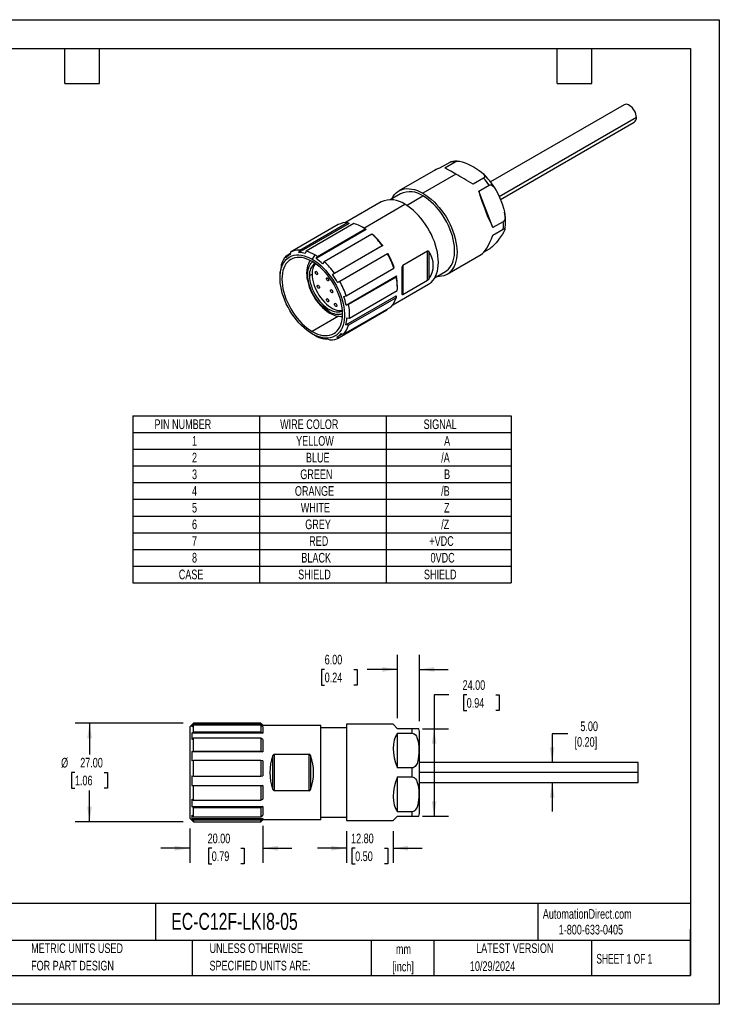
# Model space of a CAD drawing. Header units: millimetres. Extents: x 0 to 349, y 0 to 270.
# Tile 2 of 2: x 157 to 349, y 0 to 270. Entities that reach past the tile are written whole.
import ezdxf

# ---------------------------------------------------------------- set-up
doc = ezdxf.new("R2010")
doc.units = ezdxf.units.MM
doc.header["$LTSCALE"] = 1.25
doc.linetypes.add('CENTERX2', pattern=[20.32, 12.7, -2.54, 2.54, -2.54])
doc.layers.add('DIMENSIONS', color=140, linetype='Continuous', lineweight=25)
doc.layers.add('TEXT', color=140, linetype='Continuous', lineweight=25)
doc.styles.add('SLDTEXTSTYLE0', font='TXT', dxfattribs={"width": 0.7})
doc.styles.add('SLDTEXTSTYLE1', font='TXT', dxfattribs={"width": 0.65})
doc.dimstyles.new('SLDDIMSTYLE2', dxfattribs={"dimtxt": 2.69751, "dimasz": 4.1275, "dimexe": 0, "dimexo": 0.0625, "dimgap": 0.674377, "dimtad": 0, "dimtih": 1, "dimtoh": 1, "dimrnd": 1e-09, "dimzin": 4, "dimdsep": 46, "dimtxsty": 'SLDTEXTSTYLE0', "dimsah": 1, "dimcen": 0.09, "dimadec": 0, "dimazin": 1, "dimtfac": 1, "dimtofl": 0, "dimtmove": 0, "dimatfit": 3, "dimfxl": 0, "dimfrac": 2, "dimtolj": 1, "dimtzin": 12, "dimarcsym": 0})
doc.dimstyles.new('SLDDIMSTYLE3', dxfattribs={"dimtxt": 2.69751, "dimasz": 4.1275, "dimexe": 0, "dimexo": 0.0625, "dimgap": 0.674377, "dimtad": 0, "dimtih": 1, "dimtoh": 1, "dimrnd": 1e-09, "dimzin": 4, "dimdsep": 46, "dimtxsty": 'SLDTEXTSTYLE0', "dimsah": 1, "dimcen": 0.09, "dimadec": 0, "dimazin": 1, "dimtfac": 1, "dimtmove": 0, "dimatfit": 0, "dimfxl": 0, "dimfrac": 2, "dimtolj": 1, "dimtzin": 12, "dimarcsym": 0})
doc.dimstyles.new('SLDDIMSTYLE4', dxfattribs={"dimtxt": 2.69751, "dimasz": 4.1275, "dimexe": 0, "dimexo": 0.0625, "dimgap": 0.674377, "dimtad": 0, "dimtih": 1, "dimtoh": 1, "dimrnd": 1e-09, "dimzin": 12, "dimdsep": 46, "dimtxsty": 'SLDTEXTSTYLE0', "dimsah": 1, "dimcen": 0.09, "dimadec": 0, "dimazin": 3, "dimtfac": 1, "dimtmove": 0, "dimatfit": 0, "dimfxl": 0, "dimfrac": 2, "dimtolj": 1, "dimtzin": 12, "dimarcsym": 0})

# ---------------------------------------------------------------- blocks, each defined once
blk = doc.blocks.new('SW_NOTE_0')
at = {"layer": 'TEXT', "color": 0, "linetype": 'CENTERX2', "lineweight": 18, "char_height": 2.3148, "attachment_point": 1, "style": 'SLDTEXTSTYLE0'}
for s, insert in [('LIKA ELECTRONIC ENCODER CABLE, M23 AXIAL FEMALE TO PIGTAIL, SHIELDED, 16.4FT/5M CABLE LENGTH, FOR', (0, 2.98)), ('USE WITH LIKA ELECTRONIC A80 SERIES ENCODERS', (0, -1.21))]:
    blk.add_mtext(s, dxfattribs=dict(at, insert=insert))
blk = doc.blocks.new('SW_NOTE_0_1')
at = {"layer": 'TEXT', "color": 0, "linetype": 'CENTERX2', "lineweight": 18, "char_height": 2.646, "attachment_point": 2, "style": 'SLDTEXTSTYLE0'}
for s, insert in [('mm', (3.56, 3.41)), ('[inch]', (3.45, -1.37))]:
    blk.add_mtext(s, dxfattribs=dict(at, insert=insert))
blk = doc.blocks.new('SW_NOTE_0_2')
at = {"layer": 'TEXT', "color": 0, "linetype": 'CENTERX2', "lineweight": 18, "char_height": 2.6458, "attachment_point": 1, "style": 'SLDTEXTSTYLE0'}
for s, insert in [('UNLESS OTHERWISE', (0, 3.41)), ('SPECIFIED UNITS ARE:', (0, -1.37))]:
    blk.add_mtext(s, dxfattribs=dict(at, insert=insert))
blk = doc.blocks.new('SW_NOTE_0_6')
at = {"layer": 'TEXT', "color": 0, "linetype": 'CENTERX2', "lineweight": 18, "char_height": 2.6458, "attachment_point": 1, "style": 'SLDTEXTSTYLE0'}
for s, insert in [('METRIC UNITS USED', (0, 3.41)), ('FOR PART DESIGN', (0, -1.37))]:
    blk.add_mtext(s, dxfattribs=dict(at, insert=insert))
blk = doc.blocks.new('SW_TABLEANNOTATION_0')
at = {"layer": 'TEXT', "color": 0}
for p, q in [((0, 0), (0, -4.57)), ((0, 0), (34.73, 0)), ((34.73, 0), (34.73, -4.57)), ((34.73, 0), (69.42, 0)), ((69.42, 0), (69.42, -4.57)), ((69.42, 0), (103.69, 0)), ((103.69, 0), (103.69, -4.57)), ((0, -4.57), (0, -9.15)), ((0, -4.57), (34.73, -4.57)), ((34.73, -4.57), (34.73, -9.15)), ((34.73, -4.57), (69.42, -4.57)), ((69.42, -4.57), (69.42, -9.15)), ((69.42, -4.57), (103.69, -4.57)), ((103.69, -4.57), (103.69, -9.15)), ((0, -9.15), (0, -13.72)), ((0, -9.15), (34.73, -9.15)), ((34.73, -9.15), (34.73, -13.72)), ((34.73, -9.15), (69.42, -9.15)), ((69.42, -9.15), (69.42, -13.72)), ((69.42, -9.15), (103.69, -9.15)), ((103.69, -9.15), (103.69, -13.72)), ((0, -13.72), (0, -18.3)), ((0, -13.72), (34.73, -13.72)), ((34.73, -13.72), (34.73, -18.3)), ((34.73, -13.72), (69.42, -13.72)), ((69.42, -13.72), (69.42, -18.3)), ((69.42, -13.72), (103.69, -13.72)), ((103.69, -13.72), (103.69, -18.3)), ((0, -18.3), (0, -22.87)), ((0, -18.3), (34.73, -18.3)), ((34.73, -18.3), (34.73, -22.87)), ((34.73, -18.3), (69.42, -18.3)), ((69.42, -18.3), (69.42, -22.87)), ((69.42, -18.3), (103.69, -18.3)), ((103.69, -18.3), (103.69, -22.87)), ((0, -22.87), (0, -27.45)), ((0, -22.87), (34.73, -22.87)), ((34.73, -22.87), (34.73, -27.45)), ((34.73, -22.87), (69.42, -22.87)), ((69.42, -22.87), (69.42, -27.45)), ((69.42, -22.87), (103.69, -22.87)), ((103.69, -22.87), (103.69, -27.45)), ((0, -27.45), (0, -32.02)), ((0, -27.45), (34.73, -27.45)), ((34.73, -27.45), (34.73, -32.02)), ((34.73, -27.45), (69.42, -27.45)), ((69.42, -27.45), (69.42, -32.02)), ((69.42, -27.45), (103.69, -27.45)), ((103.69, -27.45), (103.69, -32.02)), ((0, -32.02), (0, -36.59)), ((0, -32.02), (34.73, -32.02)), ((34.73, -32.02), (34.73, -36.59)), ((34.73, -32.02), (69.42, -32.02)), ((69.42, -32.02), (69.42, -36.59)), ((69.42, -32.02), (103.69, -32.02)), ((103.69, -32.02), (103.69, -36.59)), ((0, -36.59), (0, -41.17)), ((0, -36.59), (34.73, -36.59)), ((34.73, -36.59), (34.73, -41.17)), ((34.73, -36.59), (69.42, -36.59)), ((69.42, -36.59), (69.42, -41.17)), ((69.42, -36.59), (103.69, -36.59)), ((103.69, -36.59), (103.69, -41.17)), ((0, -41.17), (0, -45.74)), ((0, -41.17), (34.73, -41.17)), ((34.73, -41.17), (34.73, -45.74)), ((34.73, -41.17), (69.42, -41.17)), ((69.42, -41.17), (69.42, -45.74)), ((69.42, -41.17), (103.69, -41.17)), ((103.69, -41.17), (103.69, -45.74)), ((0, -45.74), (34.73, -45.74)), ((34.73, -45.74), (69.42, -45.74)), ((69.42, -45.74), (103.69, -45.74))]:
    blk.add_line(p, q, dxfattribs=at)
at = {"layer": 'TEXT', "color": 0, "attachment_point": 1, "style": 'SLDTEXTSTYLE0'}
for s, insert, char_height in [('PIN NUMBER', (5.96, -0.96), 2.646), ('WIRE COLOR', (40.4, -0.96), 2.646), ('SIGNAL', (79.73, -0.96), 2.646), ('1', (16.24, -5.53), 2.65), ('YELLOW', (44.78, -5.53), 2.646), ('A', (85.35, -5.53), 2.65), ('2', (16.24, -10.11), 2.65), ('BLUE', (47.47, -10.11), 2.646), ('/A', (84.55, -10.11), 2.646), ('3', (16.24, -14.68), 2.65), ('GREEN', (45.93, -14.68), 2.646), ('B', (85.34, -14.68), 2.65), ('4', (16.24, -19.26), 2.65), ('ORANGE', (44.45, -19.26), 2.646), ('/B', (84.54, -19.26), 2.646), ('5', (16.24, -23.83), 2.65), ('WHITE', (46.06, -23.83), 2.646), ('Z', (85.35, -23.83), 2.65), ('6', (16.24, -28.4), 2.65), ('GREY', (47.28, -28.4), 2.646), ('/Z', (84.55, -28.4), 2.646), ('7', (16.24, -32.98), 2.65), ('RED', (48.37, -32.98), 2.646), ('+VDC', (81.31, -32.98), 2.646), ('8', (16.24, -37.55), 2.65), ('BLACK', (46.22, -37.55), 2.646), ('0VDC', (81.64, -37.55), 2.646), ('CASE', (12.61, -42.13), 2.646), ('SHIELD', (45.34, -42.13), 2.646), ('SHIELD', (79.82, -42.13), 2.646)]:
    blk.add_mtext(s, dxfattribs=dict(at, insert=insert, char_height=char_height))
blk = doc.blocks.new('_D_4')
at = {"layer": 'DIMENSIONS'}
for p, q in [((202.24, 77.05), (172.65, 77.05)), ((176.62, 77.05), (176.62, 68.44)), ((172.61, 63.55), (171.7, 63.55)), ((171.7, 63.55), (171.7, 59.26)), ((180.63, 63.55), (181.53, 63.55)), ((181.53, 63.55), (181.53, 59.26)), ((171.7, 59.26), (172.61, 59.26)), ((176.62, 50.05), (176.62, 58.65)), ((181.53, 59.26), (180.63, 59.26)), ((202.24, 50.05), (172.65, 50.05))]:
    blk.add_line(p, q, dxfattribs=at)
for points in [[(176.62, 77.05), (175.98, 72.92), (177.25, 72.92)], [(176.62, 50.05), (177.25, 54.17), (175.98, 54.17)]]:
    blk.add_solid(points, dxfattribs=at)
at = {"layer": 'DIMENSIONS', "char_height": 2.646, "attachment_point": 1, "style": 'SLDTEXTSTYLE0'}
for s, insert in [('%%c', (168.83, 67.56)), ('27.00', (174.06, 67.56)), ('1.06', (172.61, 62.67))]:
    blk.add_mtext(s, dxfattribs=dict(at, insert=insert))
blk = doc.blocks.new('_D_5')
at = {"layer": 'DIMENSIONS'}
for p, q in [((247.04, 47.47), (247.04, 38.81)), ((259.84, 47.47), (259.84, 38.81)), ((247.04, 42.78), (239.1, 42.78)), ((249.43, 42.78), (248.52, 42.78)), ((248.52, 42.78), (248.52, 38.49)), ((257.45, 42.78), (258.35, 42.78)), ((258.35, 42.78), (258.35, 38.49)), ((259.84, 42.78), (267.77, 42.78)), ((248.52, 38.49), (249.43, 38.49)), ((258.35, 38.49), (257.45, 38.49))]:
    blk.add_line(p, q, dxfattribs=at)
for points in [[(247.04, 42.78), (242.91, 43.41), (242.91, 42.14)], [(259.84, 42.78), (263.96, 42.14), (263.96, 43.41)]]:
    blk.add_solid(points, dxfattribs=at)
at = {"layer": 'DIMENSIONS', "char_height": 2.646, "attachment_point": 1, "style": 'SLDTEXTSTYLE0'}
for s, insert in [('12.80', (248.31, 46.79)), ('0.50', (249.43, 41.9))]:
    blk.add_mtext(s, dxfattribs=dict(at, insert=insert))
blk = doc.blocks.new('_D_6')
at = {"layer": 'DIMENSIONS'}
for p, q in [((224.12, 48.96), (224.12, 38.81)), ((204.12, 48.17), (204.12, 38.81)), ((204.12, 42.78), (196.18, 42.78)), ((210.11, 42.78), (209.2, 42.78)), ((209.2, 42.78), (209.2, 38.49)), ((218.13, 42.78), (219.03, 42.78)), ((219.03, 42.78), (219.03, 38.49)), ((224.12, 42.78), (232.05, 42.78)), ((209.2, 38.49), (210.11, 38.49)), ((219.03, 38.49), (218.13, 38.49))]:
    blk.add_line(p, q, dxfattribs=at)
for points in [[(204.12, 42.78), (199.99, 43.41), (199.99, 42.14)], [(224.12, 42.78), (228.24, 42.14), (228.24, 43.41)]]:
    blk.add_solid(points, dxfattribs=at)
at = {"layer": 'DIMENSIONS', "char_height": 2.646, "attachment_point": 1, "style": 'SLDTEXTSTYLE0'}
for s, insert in [('20.00', (208.99, 46.79)), ('0.79', (210.11, 41.9))]:
    blk.add_mtext(s, dxfattribs=dict(at, insert=insert))
blk = doc.blocks.new('_D_7')
at = {"layer": 'DIMENSIONS'}
for p, q in [((275.14, 84.8), (271.08, 84.8)), ((271.08, 84.8), (271.08, 75.55)), ((280, 84.8), (279.1, 84.8)), ((279.1, 84.8), (279.1, 80.52)), ((288.02, 84.8), (288.92, 84.8)), ((288.92, 84.8), (288.92, 80.52)), ((279.1, 80.52), (280, 80.52)), ((288.92, 80.52), (288.02, 80.52)), ((267.91, 75.55), (275.05, 75.55)), ((271.08, 75.55), (271.08, 51.55)), ((267.91, 51.55), (275.05, 51.55))]:
    blk.add_line(p, q, dxfattribs=at)
for points in [[(271.08, 75.55), (270.44, 71.42), (271.71, 71.42)], [(271.08, 51.55), (271.71, 55.67), (270.44, 55.67)]]:
    blk.add_solid(points, dxfattribs=at)
at = {"layer": 'DIMENSIONS', "char_height": 2.646, "attachment_point": 1, "style": 'SLDTEXTSTYLE0'}
for s, insert in [('24.00', (278.88, 88.82)), ('0.94', (280, 83.93))]:
    blk.add_mtext(s, dxfattribs=dict(at, insert=insert))
blk = doc.blocks.new('_D_8')
at = {"layer": 'DIMENSIONS'}
for p, q in [((261.04, 78.42), (261.04, 95.77)), ((267.04, 77.62), (267.04, 95.77)), ((241.07, 91.8), (240.17, 91.8)), ((240.17, 91.8), (240.17, 87.51)), ((249.09, 91.8), (250, 91.8)), ((250, 91.8), (250, 87.51)), ((261.04, 91.8), (252.74, 91.8)), ((267.04, 91.8), (274.97, 91.8)), ((240.17, 87.51), (241.07, 87.51)), ((250, 87.51), (249.09, 87.51))]:
    blk.add_line(p, q, dxfattribs=at)
for points in [[(261.04, 91.8), (256.91, 92.43), (256.91, 91.16)], [(267.04, 91.8), (271.16, 91.16), (271.16, 92.43)]]:
    blk.add_solid(points, dxfattribs=at)
at = {"layer": 'DIMENSIONS', "char_height": 2.646, "attachment_point": 1, "style": 'SLDTEXTSTYLE0'}
for s, insert in [('6.00', (241.07, 95.81)), ('0.24', (241.07, 90.92))]:
    blk.add_mtext(s, dxfattribs=dict(at, insert=insert))
blk = doc.blocks.new('_D_9')
at = {"layer": 'DIMENSIONS'}
for p, q in [((307.76, 74.12), (303.44, 74.12)), ((303.44, 74.12), (303.44, 66.3)), ((303.44, 60.8), (303.44, 52.86))]:
    blk.add_line(p, q, dxfattribs=at)
for points in [[(303.44, 66.3), (304.07, 70.42), (302.8, 70.42)], [(303.44, 60.8), (302.8, 56.67), (304.07, 56.67)]]:
    blk.add_solid(points, dxfattribs=at)
at = {"layer": 'DIMENSIONS', "char_height": 2.646, "attachment_point": 1, "style": 'SLDTEXTSTYLE0'}
for s, insert in [('5.00', (311.17, 77.53)), ('[0.20]', (309.57, 73.24))]:
    blk.add_mtext(s, dxfattribs=dict(at, insert=insert))

msp = doc.modelspace()

# ---------------------------------------------------------------- linework, layer by layer
at = {"color": 7, "linetype": 'Continuous'}
for p, q in [((0.003, 269.878), (349.253, 269.878)), ((349.253, 269.878), (349.253, 0.003)), ((349.253, 0.003), (0.003, 0.003))]:
    msp.add_line(p, q, dxfattribs=at)
for p, q in [((323.209, 246.559), (286.544, 225.393)), ((326.528, 243.055), (288.942, 221.357)), ((289.24, 220.599), (325.958, 241.796)), ((275.339, 230.776), (272.51, 229.144)), ((274.026, 229.279), (276.855, 230.912)), ((270.785, 228.362), (261.416, 222.953)), ((277.066, 227.524), (268.015, 222.299)), ((284.631, 226.422), (281.803, 224.79)), ((283.319, 222.904), (286.147, 224.537)), ((261.866, 222.173), (259.02, 220.531)), ((263.548, 218.985), (268.015, 221.564)), ((287.207, 212.882), (283.319, 222.904)), ((256.566, 219.922), (246.775, 214.27)), ((251.808, 212.78), (263.065, 219.279)), ((244.794, 213.702), (231.712, 206.151)), ((247.814, 214.031), (234.026, 206.071)), ((234.226, 206.732), (247.307, 214.284)), ((249.105, 214.001), (236.024, 206.45)), ((247.307, 214.284), (247.814, 214.031)), ((290.036, 214.515), (287.207, 212.882)), ((252.489, 212.358), (238.701, 204.398)), ((239.08, 204.994), (252.162, 212.546)), ((254.046, 211.074), (240.965, 203.522)), ((251.81, 212.779), (251.456, 212.983)), ((252.162, 212.546), (252.489, 212.358)), ((254.304, 210.941), (254.046, 211.074)), ((287.207, 210.861), (290.036, 212.494)), ((256.981, 207.953), (243.193, 199.993)), ((243.745, 200.42), (256.827, 207.971)), ((256.827, 207.971), (256.981, 207.953)), ((230.421, 204.565), (230.482, 205.168)), ((230.482, 205.168), (231.662, 205.849)), ((231.606, 205.513), (231.52, 205.464)), ((231.712, 206.151), (231.605, 205.512)), ((234.026, 206.071), (234.226, 206.732)), ((236.024, 206.45), (235.757, 205.8)), ((238.373, 205.432), (237.666, 204.208)), ((244.604, 197.81), (258.393, 205.77)), ((258.293, 205.705), (245.211, 198.153)), ((258.393, 205.77), (258.293, 205.705)), ((262.505, 202.626), (269.283, 206.539)), ((269.283, 198.373), (269.283, 206.539)), ((269.636, 206.323), (269.636, 198.758)), ((274.615, 200.089), (283.984, 205.498)), ((286.147, 206.961), (284.717, 206.135)), ((229.186, 202.705), (229.172, 202.194)), ((238.701, 204.398), (239.08, 204.994)), ((240.965, 203.522), (240.515, 202.981)), ((262.505, 202.626), (262.505, 194.46)), ((228.827, 199.92), (228.827, 199.103)), ((228.852, 200.283), (228.853, 200.721)), ((228.853, 200.721), (228.893, 200.744)), ((236.924, 199.736), (237.631, 200.144)), ((238.816, 200.83), (238.498, 200.646)), ((243.193, 199.993), (243.745, 200.42)), ((246.971, 194.235), (260.052, 201.787)), ((260.052, 201.787), (260.088, 201.997)), ((262.358, 194.556), (262.358, 202.122)), ((271.319, 199.226), (274.165, 200.869)), ((239.317, 197.045), (238.999, 196.861)), ((241.853, 199.077), (241.535, 198.893)), ((245.211, 198.153), (244.604, 197.81)), ((246.929, 191.674), (260.718, 199.634)), ((260.707, 199.333), (247.625, 191.781)), ((259.774, 191.753), (269.565, 197.405)), ((260.718, 199.634), (260.707, 199.333)), ((269.283, 198.373), (262.505, 194.46)), ((242.969, 195.797), (242.651, 195.613)), ((247.893, 188.097), (260.974, 195.649)), ((261.001, 196.45), (261.001, 196.858)), ((241.853, 193.348), (241.535, 193.164)), ((244.086, 192.059), (243.768, 191.875)), ((246.299, 194.037), (246.971, 194.235)), ((246.867, 186.216), (260.655, 194.176)), ((247.625, 191.781), (246.929, 191.674)), ((260.642, 193.664), (247.561, 186.113)), ((260.655, 194.176), (260.642, 193.664)), ((258.115, 190.219), (245.034, 182.668)), ((246.264, 183.65), (259.345, 191.202)), ((258.166, 190.521), (258.115, 190.219)), ((244.898, 188.581), (237.666, 184.407)), ((247.561, 186.113), (246.867, 186.216)), ((247.187, 188.127), (247.893, 188.097)), ((237.666, 183.794), (238.373, 183.386)), ((244.519, 182.946), (245.918, 183.754)), ((245.618, 183.845), (246.264, 183.65)), ((240.723, 182.369), (240.282, 182.61)), ((240.888, 182.464), (240.723, 182.369)), ((242.013, 182.339), (242.521, 182.086)), ((245.034, 182.668), (244.434, 182.898)), ((205.117, 77.046), (204.117, 76.046)), ((204.117, 76.046), (204.117, 51.046)), ((204.617, 76.51), (205.117, 77.009)), ((205.117, 76.539), (204.617, 76.058)), ((204.617, 76.51), (204.617, 76.058)), ((205.088, 76.51), (204.617, 76.51)), ((223.617, 77.046), (205.117, 77.046)), ((205.117, 77.046), (205.117, 77.009)), ((205.117, 77.009), (223.617, 77.009)), ((205.117, 74.705), (205.117, 76.539)), ((223.617, 76.539), (205.117, 76.539)), ((224.117, 76.546), (223.617, 77.046)), ((223.617, 77.046), (223.617, 77.009)), ((223.617, 77.009), (224.117, 76.51)), ((223.617, 76.539), (223.617, 74.705)), ((224.117, 76.058), (223.617, 76.539)), ((224.117, 76.51), (223.647, 76.51)), ((224.117, 76.51), (224.117, 76.546)), ((224.117, 76.546), (240.037, 76.546)), ((224.117, 76.058), (224.117, 74.292)), ((240.037, 50.546), (240.037, 76.546)), ((240.037, 75.846), (247.037, 75.846)), ((259.837, 76.746), (247.037, 76.746)), ((247.037, 76.746), (247.037, 50.346)), ((261.037, 75.546), (259.837, 76.746)), ((204.617, 74.292), (205.117, 74.705)), ((204.617, 74.292), (204.617, 72.617)), ((224.117, 74.292), (204.617, 74.292)), ((205.117, 72.966), (204.617, 72.617)), ((205.117, 74.705), (223.617, 74.705)), ((205.117, 69.411), (205.117, 72.966)), ((223.617, 72.966), (205.117, 72.966)), ((223.617, 74.705), (224.117, 74.292)), ((223.617, 72.966), (223.617, 69.411)), ((224.117, 72.617), (223.617, 72.966)), ((265.037, 75.546), (261.037, 75.546)), ((261.037, 64.784), (261.037, 74.308)), ((261.037, 74.308), (265.037, 74.308)), ((265.037, 74.308), (265.037, 75.546)), ((266.87, 75.546), (265.037, 75.546)), ((267.037, 52.346), (267.037, 74.746)), ((224.117, 72.617), (224.117, 69.194)), ((204.617, 69.194), (205.117, 69.411)), ((204.617, 69.194), (204.617, 66.746)), ((224.117, 69.194), (204.617, 69.194)), ((205.117, 69.411), (223.617, 69.411)), ((223.617, 69.411), (224.117, 69.194)), ((226.891, 58.913), (226.891, 68.179)), ((227.245, 68.546), (236.83, 68.546)), ((227.245, 68.546), (227.245, 58.546)), ((236.83, 58.546), (236.83, 68.546)), ((237.184, 68.179), (237.184, 58.913)), ((205.117, 66.869), (204.617, 66.746)), ((223.617, 66.869), (205.117, 66.869)), ((205.117, 62.546), (205.117, 66.869)), ((223.617, 66.869), (223.617, 62.546)), ((224.117, 66.746), (223.617, 66.869)), ((224.117, 66.746), (224.117, 62.583)), ((265.037, 64.784), (261.037, 64.784)), ((265.037, 62.308), (265.037, 64.784)), ((327.037, 66.296), (267.037, 66.296)), ((327.037, 63.546), (327.037, 66.296)), ((204.617, 62.583), (205.117, 62.546)), ((204.617, 62.583), (204.617, 60.017)), ((205.117, 62.546), (223.617, 62.546)), ((223.617, 62.546), (224.117, 62.583)), ((261.037, 52.784), (261.037, 62.308)), ((261.037, 62.308), (265.037, 62.308)), ((327.037, 63.546), (267.037, 63.546)), ((327.037, 60.796), (327.037, 63.546)), ((205.117, 59.881), (204.617, 60.017)), ((204.617, 60.017), (224.117, 60.017)), ((205.117, 55.948), (205.117, 59.881)), ((223.617, 59.881), (205.117, 59.881)), ((224.117, 60.017), (223.617, 59.881)), ((223.617, 59.881), (223.617, 55.948)), ((224.117, 60.017), (224.117, 56.23)), ((267.037, 60.796), (327.037, 60.796)), ((236.83, 58.546), (227.245, 58.546)), ((204.617, 56.23), (205.117, 55.948)), ((204.617, 56.23), (204.617, 54.234)), ((205.117, 53.876), (204.617, 54.234)), ((204.617, 54.234), (224.117, 54.234)), ((205.117, 55.948), (223.617, 55.948)), ((223.617, 55.948), (224.117, 56.23)), ((224.117, 54.234), (223.617, 53.876)), ((224.117, 54.234), (224.117, 51.837)), ((204.617, 51.837), (205.117, 51.387)), ((204.617, 51.837), (204.617, 50.946)), ((205.117, 51.387), (205.117, 53.876)), ((223.617, 53.876), (205.117, 53.876)), ((205.117, 51.387), (223.617, 51.387)), ((223.617, 53.876), (223.617, 51.387)), ((223.617, 51.387), (224.117, 51.837)), ((259.837, 50.346), (261.037, 51.546)), ((265.037, 52.784), (261.037, 52.784)), ((261.037, 51.546), (265.037, 51.546)), ((265.037, 51.546), (265.037, 52.784)), ((265.037, 51.546), (266.87, 51.546)), ((204.117, 51.046), (205.117, 50.046)), ((205.117, 50.461), (204.617, 50.946)), ((204.617, 50.946), (224.117, 50.946)), ((205.117, 50.461), (205.117, 50.046)), ((223.617, 50.461), (205.117, 50.461)), ((205.117, 50.046), (223.617, 50.046)), ((224.117, 50.946), (223.617, 50.461)), ((223.617, 50.046), (224.117, 50.546)), ((223.617, 50.046), (223.617, 50.461)), ((224.117, 50.946), (224.117, 50.546)), ((240.037, 50.546), (224.117, 50.546)), ((247.037, 51.246), (240.037, 51.246)), ((247.037, 50.346), (259.837, 50.346))]:
    msp.add_line(p, q)
at = {"flags": 128}
for points in [[(326.528, 243.055), (326.495, 243.486), (326.397, 243.942), (326.237, 244.405), (326.021, 244.86), (325.755, 245.293), (325.45, 245.687), (325.116, 246.03), (324.763, 246.31), (324.404, 246.517), (324.051, 246.644), (323.717, 246.688), (323.412, 246.646), (323.209, 246.559)], [(275.601, 230.889), (275.526, 230.869), (275.339, 230.776)], [(276.855, 230.912), (277.102, 231.011), (277.389, 231.061), (277.904, 231.058), (278.361, 230.992), (278.797, 230.889), (279.628, 230.614), (280.4, 230.281), (281.128, 229.917), (282.039, 229.415)], [(282.039, 229.415), (283.396, 228.566), (284.02, 228.1), (284.546, 227.597), (284.793, 227.25), (284.907, 226.879), (284.868, 226.67), (284.713, 226.477), (284.631, 226.422)], [(286.147, 224.537), (286.376, 224.609), (286.613, 224.588), (286.998, 224.399), (287.311, 224.131), (287.594, 223.808), (288.098, 223.068), (288.533, 222.256), (288.921, 221.408), (289.712, 219.401), (290.169, 217.965), (290.361, 217.181), (290.487, 216.38), (290.511, 215.65), (290.469, 215.284), (290.371, 214.941), (290.223, 214.68), (290.036, 214.515)], [(259.47, 220.79), (259.806, 221.39), (260.201, 221.927), (260.649, 222.393), (261.148, 222.785), (261.693, 223.1), (262.282, 223.336), (262.91, 223.491), (263.573, 223.565), (264.266, 223.556), (264.984, 223.465), (265.724, 223.292), (266.479, 223.039), (267.244, 222.707), (268.015, 222.299)], [(268.015, 222.299), (268.786, 221.818), (269.551, 221.265), (270.306, 220.647), (271.046, 219.966), (271.764, 219.227), (272.457, 218.436), (273.12, 217.597), (273.748, 216.717), (274.337, 215.801), (274.882, 214.857), (275.381, 213.889), (275.829, 212.905), (276.224, 211.912), (276.563, 210.916), (276.843, 209.924), (277.063, 208.943), (277.222, 207.98), (277.317, 207.041), (277.349, 206.133), (277.317, 205.261), (277.222, 204.432), (277.063, 203.652), (276.843, 202.925), (276.563, 202.257), (276.224, 201.652), (275.829, 201.115), (275.381, 200.649), (274.882, 200.257), (274.337, 199.942), (273.748, 199.706), (273.12, 199.551), (272.457, 199.477), (271.769, 199.486)], [(274.165, 200.869), (274.544, 201.116), (275.008, 201.512), (275.421, 201.98), (275.781, 202.516), (276.085, 203.117), (276.331, 203.779), (276.517, 204.497), (276.642, 205.265), (276.705, 206.078), (276.705, 206.931), (276.642, 207.816), (276.517, 208.729), (276.331, 209.661), (276.085, 210.607), (275.781, 211.559), (275.421, 212.511), (275.008, 213.456), (274.544, 214.387), (274.033, 215.298), (273.479, 216.181), (272.885, 217.03), (272.257, 217.84), (271.598, 218.605), (270.913, 219.318), (270.207, 219.975), (269.485, 220.571), (268.753, 221.102), (268.015, 221.564)], [(269.565, 197.405), (269.828, 197.57), (270.319, 197.956), (270.761, 198.415), (271.15, 198.944), (271.483, 199.54), (271.76, 200.198), (271.976, 200.913), (272.132, 201.682), (272.226, 202.498), (272.258, 203.357), (272.226, 204.252), (272.132, 205.176), (271.976, 206.125), (271.76, 207.091), (271.483, 208.068), (271.15, 209.049), (270.761, 210.027), (270.319, 210.996), (269.828, 211.949), (269.291, 212.879), (268.711, 213.781), (268.093, 214.648), (267.44, 215.473), (266.758, 216.253), (266.05, 216.98), (265.322, 217.651), (264.578, 218.26), (263.824, 218.804), (263.065, 219.279)], [(290.036, 212.494), (290.227, 212.588), (290.363, 212.624), (290.488, 212.586), (290.516, 212.483), (290.491, 212.337), (290.388, 212.073), (290.23, 211.772), (289.811, 211.096), (289.04, 209.99), (288.419, 209.176), (288.045, 208.722), (287.616, 208.239), (287.168, 207.781), (286.915, 207.545), (286.63, 207.302), (286.371, 207.105), (286.147, 206.961)], [(237.666, 183.794), (236.916, 184.264), (236.172, 184.803), (235.439, 185.409), (234.721, 186.077), (234.025, 186.802), (233.355, 187.579), (232.717, 188.402), (232.113, 189.265), (231.55, 190.163), (231.031, 191.088), (230.56, 192.034), (230.14, 192.994), (229.774, 193.962), (229.465, 194.93), (229.215, 195.891), (229.026, 196.839), (228.899, 197.766), (228.835, 198.666), (228.835, 199.532), (228.899, 200.359), (229.026, 201.139), (229.215, 201.869), (229.465, 202.541), (229.774, 203.152), (230.14, 203.697), (230.56, 204.173), (231.031, 204.575), (231.55, 204.9), (232.113, 205.148), (232.717, 205.315), (233.355, 205.4), (234.025, 205.403), (234.721, 205.324), (235.439, 205.164), (236.172, 204.923), (236.916, 204.604), (237.666, 204.208)], [(269.283, 206.539), (269.336, 206.556), (269.402, 206.546), (269.498, 206.487), (269.636, 206.323)], [(237.666, 203.595), (236.942, 203.977), (236.223, 204.282), (235.516, 204.51), (234.824, 204.657), (234.155, 204.723), (233.512, 204.708), (232.9, 204.611), (232.325, 204.434), (231.791, 204.177), (231.301, 203.842), (230.86, 203.433), (230.471, 202.952), (230.136, 202.403), (229.859, 201.789), (229.641, 201.117), (229.484, 200.39), (229.389, 199.615), (229.358, 198.797), (229.389, 197.943), (229.484, 197.058), (229.641, 196.151), (229.859, 195.227), (230.136, 194.293), (230.471, 193.357), (230.86, 192.427), (231.301, 191.508), (231.791, 190.608), (232.325, 189.734), (232.9, 188.893), (233.512, 188.09), (234.155, 187.332), (234.824, 186.626), (235.516, 185.975), (236.223, 185.385), (236.942, 184.861), (237.666, 184.407)], [(237.075, 203.877), (236.843, 203.512), (236.596, 202.995), (236.4, 202.432), (236.259, 201.83), (236.171, 201.194), (236.136, 200.531), (236.154, 199.847), (236.223, 199.148), (236.341, 198.441), (236.504, 197.733), (236.707, 197.033), (236.943, 196.359), (237.204, 195.717), (237.41, 195.263), (237.637, 194.805), (237.978, 194.181)], [(242.262, 189.918), (241.553, 190.377), (240.832, 190.949), (240.115, 191.63), (239.579, 192.222), (239.07, 192.859), (238.584, 193.549), (238.137, 194.272), (237.734, 195.02), (237.38, 195.787), (237.082, 196.545), (236.838, 197.306), (236.607, 198.267), (236.472, 199.177), (236.429, 200.022), (236.472, 200.816), (236.607, 201.571), (236.838, 202.265), (237.082, 202.743), (237.38, 203.159), (237.734, 203.516), (237.764, 203.537)], [(237.666, 204.208), (238.416, 203.738), (239.16, 203.198), (239.893, 202.593), (240.611, 201.925), (241.307, 201.2), (241.977, 200.423), (242.616, 199.6), (243.219, 198.737), (243.782, 197.839), (244.301, 196.914), (244.772, 195.968), (245.193, 195.007), (245.558, 194.04), (245.867, 193.072), (246.117, 192.111), (246.306, 191.163), (246.433, 190.236), (246.497, 189.336), (246.497, 188.47), (246.433, 187.643), (246.306, 186.862), (246.117, 186.133), (245.867, 185.461), (245.558, 184.85), (245.193, 184.304), (244.772, 183.829), (244.301, 183.427), (243.782, 183.101), (243.219, 182.854), (242.616, 182.687), (241.977, 182.602), (241.307, 182.598), (240.611, 182.677), (239.893, 182.838), (239.16, 183.079), (238.416, 183.398), (237.666, 183.794)], [(237.666, 184.407), (238.39, 184.025), (239.109, 183.719), (239.816, 183.492), (240.508, 183.345), (241.177, 183.278), (241.82, 183.294), (242.432, 183.391), (243.007, 183.568), (243.541, 183.825), (244.031, 184.159), (244.472, 184.569), (244.861, 185.05), (245.196, 185.599), (245.473, 186.212), (245.691, 186.885), (245.848, 187.611), (245.943, 188.387), (245.975, 189.204), (245.943, 190.059), (245.848, 190.943), (245.691, 191.851), (245.473, 192.775), (245.196, 193.709), (244.861, 194.644), (244.472, 195.575), (244.031, 196.494), (243.541, 197.394), (243.007, 198.267), (242.432, 199.109), (241.82, 199.912), (241.177, 200.669), (240.508, 201.376), (239.816, 202.027), (239.109, 202.617), (238.39, 203.141), (237.666, 203.595)], [(228.853, 200.721), (228.833, 200.289), (228.827, 199.92)], [(236.924, 199.736), (236.955, 199.052), (237.048, 198.339), (237.203, 197.606), (237.417, 196.863), (237.688, 196.117), (238.012, 195.377), (238.386, 194.652), (238.806, 193.951), (239.266, 193.281), (239.762, 192.651), (240.286, 192.068), (240.834, 191.539), (241.399, 191.069), (241.973, 190.665), (242.551, 190.331), (243.126, 190.072), (243.69, 189.89), (244.238, 189.786), (244.763, 189.764), (245.258, 189.822), (245.718, 189.96), (245.943, 190.064)], [(237.631, 200.144), (237.662, 199.46), (237.755, 198.747), (237.91, 198.015), (238.124, 197.271), (238.395, 196.525), (238.719, 195.785), (239.093, 195.06), (239.513, 194.359), (239.973, 193.689), (240.469, 193.059), (240.993, 192.476), (241.541, 191.947), (242.106, 191.477), (242.68, 191.073), (243.258, 190.74), (243.833, 190.48), (244.398, 190.298), (244.945, 190.195), (245.47, 190.172), (245.93, 190.223)], [(238.498, 200.646), (238.522, 200.772), (238.591, 200.852), (238.695, 200.872), (238.816, 200.83), (238.938, 200.731), (239.041, 200.592), (239.11, 200.433), (239.135, 200.278)], [(239.135, 200.278), (239.11, 200.152), (239.041, 200.072), (238.938, 200.052), (238.816, 200.095), (238.695, 200.193), (238.591, 200.332), (238.522, 200.491), (238.498, 200.646)], [(238.999, 196.861), (239.023, 196.988), (239.092, 197.067), (239.195, 197.087), (239.317, 197.045), (239.439, 196.947), (239.542, 196.807), (239.611, 196.648), (239.635, 196.494)], [(241.535, 198.893), (241.559, 199.02), (241.628, 199.099), (241.731, 199.119), (241.853, 199.077), (241.975, 198.978), (242.078, 198.839), (242.147, 198.68), (242.171, 198.526)], [(242.171, 198.526), (242.147, 198.399), (242.078, 198.32), (241.975, 198.299), (241.853, 198.342), (241.731, 198.44), (241.628, 198.579), (241.559, 198.738), (241.535, 198.893)], [(239.635, 196.494), (239.611, 196.367), (239.542, 196.288), (239.439, 196.268), (239.317, 196.31), (239.195, 196.408), (239.092, 196.547), (239.023, 196.706), (238.999, 196.861)], [(242.651, 195.613), (242.675, 195.74), (242.744, 195.819), (242.848, 195.839), (242.969, 195.797), (243.091, 195.698), (243.194, 195.559), (243.263, 195.4), (243.288, 195.246)], [(243.288, 195.246), (243.263, 195.119), (243.194, 195.04), (243.091, 195.02), (242.969, 195.062), (242.848, 195.16), (242.744, 195.299), (242.675, 195.458), (242.651, 195.613)], [(262.505, 194.46), (262.459, 194.439), (262.417, 194.435), (262.378, 194.461), (262.358, 194.556)], [(241.535, 193.164), (241.559, 193.291), (241.628, 193.37), (241.731, 193.39), (241.853, 193.348), (241.975, 193.25), (242.078, 193.11), (242.147, 192.951), (242.171, 192.797)], [(242.171, 192.797), (242.147, 192.67), (242.078, 192.591), (241.975, 192.571), (241.853, 192.613), (241.731, 192.711), (241.628, 192.85), (241.559, 193.009), (241.535, 193.164)], [(243.768, 191.875), (243.792, 192.002), (243.861, 192.081), (243.964, 192.101), (244.086, 192.059), (244.208, 191.96), (244.311, 191.821), (244.38, 191.662), (244.404, 191.508)], [(244.404, 191.508), (244.38, 191.381), (244.311, 191.302), (244.208, 191.282), (244.086, 191.324), (243.964, 191.422), (243.861, 191.561), (243.792, 191.72), (243.768, 191.875)], [(265.037, 74.308), (265.334, 74.262), (265.598, 74.139), (265.958, 73.82), (266.201, 73.471), (266.382, 73.094), (266.633, 72.293), (266.772, 71.468), (266.84, 70.636), (266.854, 68.723), (266.738, 67.403), (266.608, 66.708), (266.396, 66.03), (266.095, 65.452), (265.883, 65.187), (265.616, 64.964), (265.328, 64.828), (265.037, 64.784)], [(265.037, 62.308), (265.334, 62.262), (265.598, 62.139), (265.958, 61.82), (266.201, 61.471), (266.382, 61.094), (266.633, 60.293), (266.772, 59.468), (266.84, 58.636), (266.854, 56.723), (266.738, 55.403), (266.608, 54.708), (266.396, 54.03), (266.095, 53.452), (265.883, 53.187), (265.616, 52.964), (265.328, 52.828), (265.037, 52.784)]]:
    msp.add_lwpolyline(points, dxfattribs=at)
for centre, radius, start, end in [((325.166, 242.912), 1.369, 305.34553, 5.96665), ((276.566, 225.59), 5.329, 86.9008, 103.31823), ((277.145, 225.361), 5.743, 81.5567, 105.60953), ((271.037, 213.421), 19.596, 29.60335, 47.84524), ((268.807, 212.149), 21.311, 35.5405, 42.04865), ((264.419, 216.607), 6.124, 54.04439, 114.64515), ((259.262, 214.006), 6.501, 54.19163, 114.49791), ((277.921, 214.388), 12.741, 351.06317, 12.22893), ((247.133, 209.314), 4.972, 87.98828, 118.05719), ((245.925, 203.388), 11.08, 55.74535, 73.32156), ((277.644, 213.504), 12.433, 355.33759, 4.66241), ((245.333, 201.577), 12.94, 56.42215, 59.97046), ((240.176, 195.846), 20.598, 36.06357, 47.67287), ((240.947, 196.276), 19.835, 36.06357, 47.67287), ((235.185, 201.119), 6.206, 139.27261, 165.18817), ((233.755, 201.606), 4.458, 118.83157, 138.41152), ((234.051, 201.762), 4.972, 87.98828, 118.05719), ((233.836, 199.215), 6.859, 73.73781, 88.41829), ((233.082, 196.433), 10.44, 59.54586, 73.6325), ((231.649, 193.799), 13.437, 56.42215, 59.97046), ((238.68, 194.542), 22.567, 18.72584, 29.648), ((239.507, 195.021), 21.731, 18.72584, 29.648), ((240.678, 200.13), 3.775, 127.2048, 185.98951), ((241.962, 200.396), 4.339, 142.34141, 183.32089), ((230.092, 191.504), 15.503, 47.75539, 56.2718), ((227.095, 188.294), 20.598, 36.06357, 47.67287), ((262.89, 202.241), 0.545, 135.00242, 192.58389), ((238.084, 199.72), 9.249, 164.48184, 176.50546), ((225.205, 186.812), 22.301, 29.55098, 36.23265), ((225.599, 186.99), 22.567, 18.72584, 29.648), ((246.631, 196.459), 14.367, 356.76586, 11.5376), ((246.682, 196.802), 14.319, 0.2253, 11.40769), ((268.601, 199.355), 1.195, 304.76652, 330.00395), ((249.06, 200.241), 12.63, 208.67304, 238.5518), ((228.697, 188.078), 18.583, 11.15837, 18.70467), ((233.549, 188.907), 14.367, 356.76586, 11.5376), ((254.642, 195.251), 6.206, 319.27261, 345.18817), ((242.764, 189.869), 0.504, 174.40566, 234.0037), ((244.758, 193.558), 4.414, 235.56191, 285.79284), ((245.623, 194.381), 5.839, 237.32022, 272.97294), ((237.955, 188.69), 9.249, 344.48184, 356.50546), ((242.284, 186.803), 4.458, 298.83157, 318.41152), ((241.561, 187.699), 6.206, 319.27261, 345.18817), ((243.664, 192.385), 10.44, 239.54586, 253.6325), ((242.203, 189.195), 6.859, 253.73781, 268.41829), ((242.695, 187.056), 4.972, 267.98828, 298.05719), ((265.037, 74.746), 2, 0, 23.57818), ((239.037, 63.546), 13, 159.12211, 200.87789), ((227.322, 68.118), 0.435, 100.19892, 171.95366), ((236.752, 68.117), 0.436, 8.20376, 79.64366), ((225.037, 63.546), 13, 339.12211, 20.87789), ((227.323, 58.975), 0.436, 188.20376, 259.64366), ((236.753, 58.974), 0.435, 280.19892, 351.95366), ((265.037, 52.346), 2, 336.42182, 0)]:
    msp.add_arc(centre, radius, start, end)
for centre, major_axis, ratio, start_param, end_param in [((286.4, 222.134), (17.978, -3.366), 0.4107992, 2.5268516, 2.6946706), ((286.4, 222.134), (13.2, -7.621), 0.0000704, 2.3562351, 2.7859348), ((286.4, 222.134), (13.2, -7.621), 0.0000704, 1.9265355, 2.3562351), ((286.4, 222.134), (-4.073, 12.875), 0.2018784, 1.4473334, 2.3067327), ((286.4, 222.134), (3.145, 16.797), 0.2183792, 3.326634, 4.0182144), ((252.459, 202.54), (18.385, 0), 0.5773815, 5.9187973, 6.6475733), ((273.037, 63.546), (11.432, -11.432), 0.5773503, 3.2354918, 4.0948911), ((273.037, 63.546), (11.432, 11.432), 0.5773503, 2.1882942, 3.0476935)]:
    msp.add_ellipse(centre, major_axis=major_axis, ratio=ratio, start_param=start_param, end_param=end_param)
at = {"layer": 'TEXT'}
for p, q in [((7.937, 261.937), (341.312, 261.937)), ((169.863, 252.412), (169.863, 261.937)), ((179.387, 252.412), (179.387, 261.937)), ((304.8, 252.412), (304.8, 261.937)), ((314.325, 252.412), (314.325, 261.937)), ((341.312, 261.937), (341.312, 7.937)), ((169.863, 252.412), (179.387, 252.412)), ((304.8, 252.412), (314.325, 252.412)), ((341.312, 27.658), (7.937, 27.658)), ((194.699, 27.658), (194.699, 17.462)), ((299.469, 27.658), (299.469, 17.462)), ((341.312, 7.937), (341.312, 20.637)), ((341.312, 17.462), (7.937, 17.462)), ((204.725, 17.462), (204.725, 7.937)), ((253.78, 17.462), (253.78, 7.937)), ((271.015, 17.462), (271.015, 7.937)), ((314.186, 17.462), (314.186, 7.937)), ((7.937, 7.937), (341.312, 7.937))]:
    msp.add_line(p, q, dxfattribs=at)

# ---------------------------------------------------------------- block references
msp.add_blockref('SW_TABLEANNOTATION_0', (188.465, 161.283), dxfattribs=at)
at = {"layer": 'TEXT', "linetype": 'CENTERX2', "lineweight": 18}
for name, p in [('SW_NOTE_0', (9.727, 23.113)), ('SW_NOTE_0_6', (160.598, 13.294)), ('SW_NOTE_0_2', (209.51, 13.294)), ('SW_NOTE_0_1', (259.108, 13.039))]:
    msp.add_blockref(name, p, dxfattribs=at)

# ---------------------------------------------------------------- texts
for s, insert, char_height, attachment_point, style in [('EC-C12F-LKI8-05', (199.01, 25.051), 4.63021, 1, 'SLDTEXTSTYLE0'), ('AutomationDirect.com', (300.869, 26.096), 2.64583, 1, 'SLDTEXTSTYLE0'), ('1-800-633-0405', (305.239, 21.796), 2.64583, 1, 'SLDTEXTSTYLE0'), ('LATEST VERSION', (293.19, 16.705), 2.64583, 2, 'SLDTEXTSTYLE0'), ('SHEET 1 OF 1', (315.552, 13.814), 2.64583, 1, 'SLDTEXTSTYLE1'), ('10/29/2024', (287.08, 11.804), 2.6458, 2, 'SLDTEXTSTYLE0')]:
    msp.add_mtext(s, dxfattribs=dict(at, insert=insert, char_height=char_height, attachment_point=attachment_point, style=style))

# ---------------------------------------------------------------- dimensions: what is measured, and where the dimension line sits
at = {"layer": 'DIMENSIONS'}
for base, p1, p2, picture, middle in [((267.037, 91.799), (261.037, 75.546), (267.037, 74.746), '_D_8', (245.081, 91.799)), ((204.117, 42.778), (224.117, 51.837), (204.117, 51.046), '_D_6', (214.117, 42.778)), ((259.837, 42.778), (247.037, 50.346), (259.837, 50.346), '_D_5', (253.437, 42.778))]:
    dim = msp.add_linear_dim(base=base, p1=p1, p2=p2, dimstyle='SLDDIMSTYLE3', dxfattribs=at)
    dim.commit()
    dim.dimension.update_dxf_attribs({"geometry": picture, "text_midpoint": middle, "dimtype": 160})
dim = msp.add_linear_dim(base=(271.079, 51.546), p1=(265.037, 75.546), p2=(265.037, 51.546), angle=90, dimstyle='SLDDIMSTYLE2', dxfattribs=at)
dim.commit()
dim.dimension.update_dxf_attribs({"geometry": '_D_7', "text_midpoint": (271.079, 84.803), "dimtype": 160})
for base, p1, p2, text, dimstyle, picture, middle in [((176.617, 50.046), (205.117, 77.046), (205.117, 50.046), '%%c <>', 'SLDDIMSTYLE2', '_D_4', (176.617, 63.546)), ((303.439, 60.796), (327.037, 66.296), (327.037, 60.796), '5.00\\P[0.20]', 'SLDDIMSTYLE4', '_D_9', (303.439, 74.121))]:
    dim = msp.add_linear_dim(base=base, p1=p1, p2=p2, angle=90, text=text, dimstyle=dimstyle, dxfattribs=at)
    dim.commit()
    dim.dimension.update_dxf_attribs({"geometry": picture, "text_midpoint": middle, "dimtype": 160})

doc.saveas('drawing.dxf')
